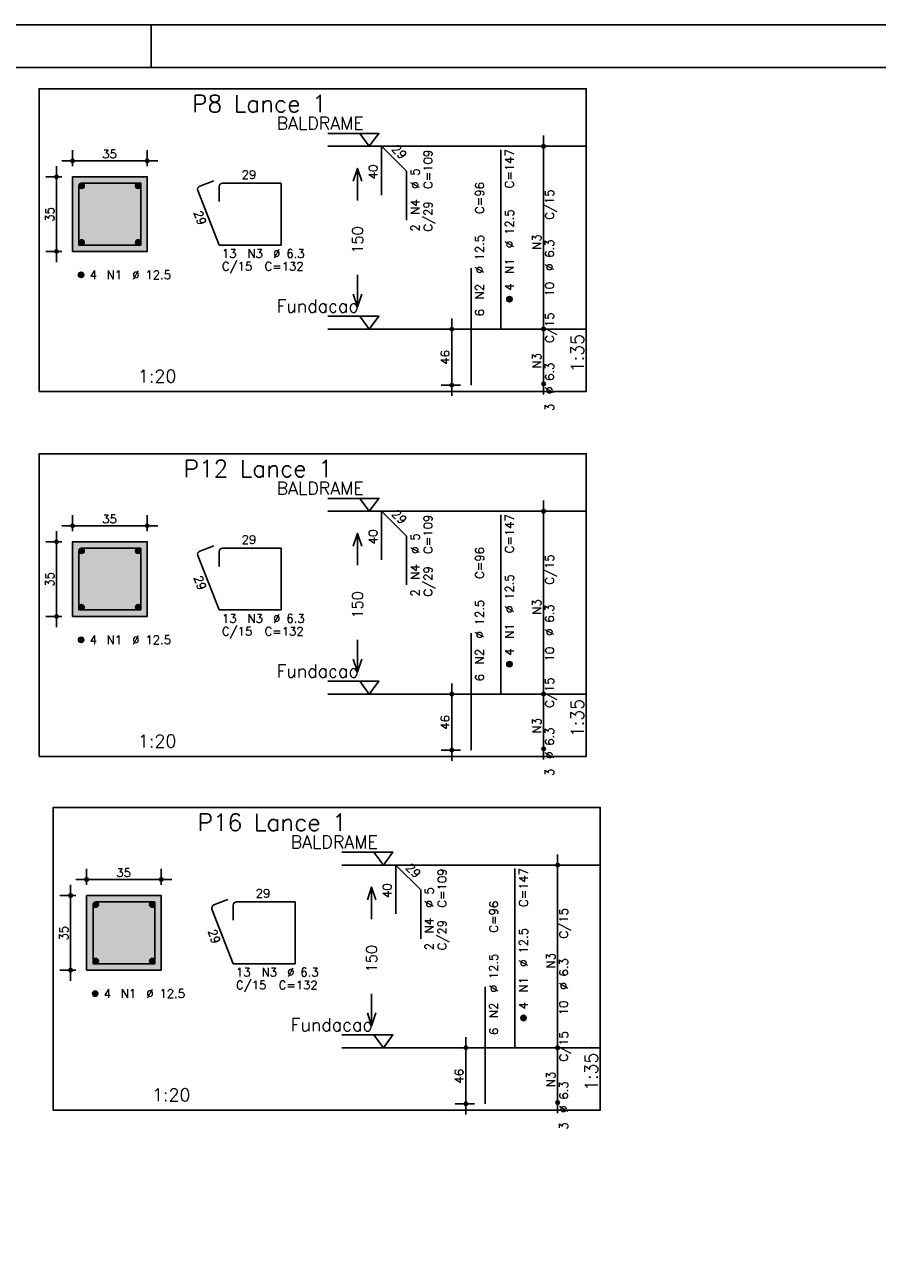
# Model space of a CAD drawing. Extents: x 0 to 84.1, y 0 to 59.4.
# Tile 7 of 8: x 44.1 to 64.1, y 30.4 to 59.4. Entities that reach past the tile are written whole.
import ezdxf

# ---------------------------------------------------------------- set-up
doc = ezdxf.new("R2010")
doc.units = 0
doc.header["$MEASUREMENT"] = 0
doc.linetypes.add('ESTILO_TQS_0002', pattern=[0.4, 0.1, -0.3])
for name, color, linetype in [('1', 1, 'CONTINUOUS'), ('2', 2, 'CONTINUOUS'), ('3', 3, 'CONTINUOUS'), ('4', 4, 'CONTINUOUS'), ('6', 6, 'CONTINUOUS'), ('7', 7, 'CONTINUOUS'), ('9', 9, 'CONTINUOUS')]:
    doc.layers.add(name, color=color, linetype=linetype)
doc.styles.get("Standard").update_dxf_attribs({"font": 'ROMANS.SHX'})

msp = doc.modelspace()

# ---------------------------------------------------------------- linework, layer by layer
at = {"layer": '1', "linetype": 'Continuous'}
for points in [[(44.475, 50.800214), (57.3, 50.800214), (57.3, 57.900214), (44.475, 57.900214), (44.475, 50.800214)], [(51.24, 56.850214), (52.44, 56.850214), (52.215, 56.550214), (51.99, 56.850214)], [(57.3, 56.550214), (51.24, 56.550214)], [(51.24, 52.5645), (52.44, 52.5645), (52.215, 52.2645), (51.99, 52.5645)], [(57.3, 52.2645), (51.24, 52.2645)], [(44.475, 42.241714), (57.3, 42.241714), (57.3, 49.341714), (44.475, 49.341714), (44.475, 42.241714)], [(51.24, 48.291714), (52.44, 48.291714), (52.215, 47.991714), (51.99, 48.291714)], [(57.3, 47.991714), (51.24, 47.991714)], [(51.24, 44.006), (52.44, 44.006), (52.215, 43.706), (51.99, 44.006)], [(57.3, 43.706), (51.24, 43.706)], [(44.80468, 33.946184), (57.62968, 33.946184), (57.62968, 41.046184), (44.80468, 41.046184), (44.80468, 33.946184)], [(51.56968, 39.996184), (52.76968, 39.996184), (52.54468, 39.696184), (52.31968, 39.996184)], [(57.62968, 39.696184), (51.56968, 39.696184)], [(51.56968, 35.71047), (52.76968, 35.71047), (52.54468, 35.41047), (52.31968, 35.71047)], [(57.62968, 35.41047), (51.56968, 35.41047)]]:
    msp.add_lwpolyline(points, dxfattribs=at)
at = {"layer": '1', "linetype": 'ESTILO_TQS_0002'}
for points in [[(45.26, 54.084857), (47.01, 54.084857), (47.01, 55.834857), (45.26, 55.834857), (45.26, 54.084857)], [(45.26, 45.526357), (47.01, 45.526357), (47.01, 47.276357), (45.26, 47.276357), (45.26, 45.526357)], [(45.58968, 37.230827), (47.33968, 37.230827), (47.33968, 38.980827), (45.58968, 38.980827), (45.58968, 37.230827)]]:
    msp.add_lwpolyline(points, dxfattribs=at)
at = {"layer": '2', "linetype": 'Continuous'}
for p, q in [((84.100006, 59.400002), (0, 59.400002)), ((47.100006, 58.400002), (47.100006, 59.400002)), ((56.3, 52.0145), (56.3, 56.800214)), ((45.26, 56.084857), (45.26, 56.459857)), ((47.01, 56.084857), (47.01, 56.459857)), ((56.3, 56.550214), (56.3, 56.550214)), ((44.885, 53.834857), (44.885, 56.084857)), ((45.01, 56.209857), (47.26, 56.209857)), ((45.01, 55.834857), (44.635, 55.834857)), ((45.26, 55.834857), (45.26, 55.834857)), ((45.26, 55.834857), (45.26, 55.834857)), ((47.01, 55.834857), (47.01, 55.834857)), ((45.01, 54.084857), (44.635, 54.084857)), ((45.26, 54.084857), (45.26, 54.084857)), ((54.15, 50.700214), (54.15, 52.5145)), ((56.3, 50.728786), (56.3, 52.5145)), ((54.35, 52.2645), (53.9, 52.2645)), ((54.6, 52.2645), (54.6, 52.2645)), ((56.3, 52.2645), (56.3, 52.2645)), ((56.3, 52.2645), (56.3, 52.2645)), ((54.35, 50.950214), (53.9, 50.950214)), ((54.6, 50.950214), (54.6, 50.950214)), ((56.3, 50.978786), (56.3, 50.978786)), ((56.3, 43.456), (56.3, 48.241714)), ((56.3, 47.991714), (56.3, 47.991714)), ((45.01, 47.651357), (47.26, 47.651357)), ((45.26, 47.526357), (45.26, 47.901357)), ((47.01, 47.526357), (47.01, 47.901357)), ((44.885, 45.276357), (44.885, 47.526357)), ((45.01, 47.276357), (44.635, 47.276357)), ((45.26, 47.276357), (45.26, 47.276357)), ((45.26, 47.276357), (45.26, 47.276357)), ((47.01, 47.276357), (47.01, 47.276357)), ((45.01, 45.526357), (44.635, 45.526357)), ((45.26, 45.526357), (45.26, 45.526357)), ((54.15, 42.141714), (54.15, 43.956)), ((56.3, 42.170286), (56.3, 43.956)), ((54.35, 43.706), (53.9, 43.706)), ((54.6, 43.706), (54.6, 43.706)), ((56.3, 43.706), (56.3, 43.706)), ((56.3, 43.706), (56.3, 43.706)), ((56.3, 42.420286), (56.3, 42.420286)), ((54.35, 42.391714), (53.9, 42.391714)), ((54.6, 42.391714), (54.6, 42.391714)), ((56.62968, 35.16047), (56.62968, 39.946184)), ((45.58968, 39.230827), (45.58968, 39.605827)), ((47.33968, 39.230827), (47.33968, 39.605827)), ((56.62968, 39.696184), (56.62968, 39.696184)), ((45.21468, 36.980827), (45.21468, 39.230827)), ((45.33968, 39.355827), (47.58968, 39.355827)), ((45.33968, 38.980827), (44.96468, 38.980827)), ((45.58968, 38.980827), (45.58968, 38.980827)), ((45.58968, 38.980827), (45.58968, 38.980827)), ((47.33968, 38.980827), (47.33968, 38.980827)), ((45.33968, 37.230827), (44.96468, 37.230827)), ((45.58968, 37.230827), (45.58968, 37.230827)), ((54.47968, 33.846184), (54.47968, 35.66047)), ((56.62968, 33.874756), (56.62968, 35.66047)), ((54.67968, 35.41047), (54.22968, 35.41047)), ((54.92968, 35.41047), (54.92968, 35.41047)), ((56.62968, 35.41047), (56.62968, 35.41047)), ((56.62968, 35.41047), (56.62968, 35.41047)), ((54.67968, 34.096184), (54.22968, 34.096184)), ((54.92968, 34.096184), (54.92968, 34.096184)), ((56.62968, 34.124756), (56.62968, 34.124756))]:
    msp.add_line(p, q, dxfattribs=at)
for points in [[(83.100006, 1), (2.5, 1), (2.5, 58.400002), (83.100006, 58.400002), (83.100006, 1)], [(45.26, 54.084857), (47.01, 54.084857), (47.01, 55.834857), (45.26, 55.834857), (45.26, 54.084857)], [(51.84, 55.732357), (51.94, 56.032357), (52.04, 55.732357)], [(51.94, 55.282357), (51.94, 56.032357)], [(51.94, 53.532357), (51.94, 52.782357)], [(51.84, 53.082357), (51.94, 52.782357), (52.04, 53.082357)], [(51.84, 47.173857), (51.94, 47.473857), (52.04, 47.173857)], [(51.94, 46.723857), (51.94, 47.473857)], [(45.26, 45.526357), (47.01, 45.526357), (47.01, 47.276357), (45.26, 47.276357), (45.26, 45.526357)], [(51.94, 44.973857), (51.94, 44.223857)], [(51.84, 44.523857), (51.94, 44.223857), (52.04, 44.523857)], [(45.58968, 37.230827), (47.33968, 37.230827), (47.33968, 38.980827), (45.58968, 38.980827), (45.58968, 37.230827)], [(52.16968, 38.878327), (52.26968, 39.178327), (52.36968, 38.878327)], [(52.26968, 38.428327), (52.26968, 39.178327)], [(52.26968, 36.678327), (52.26968, 35.928327)], [(52.16968, 36.228327), (52.26968, 35.928327), (52.36968, 36.228327)]]:
    msp.add_lwpolyline(points, dxfattribs=at)
for centre, radius in [((56.3, 56.550214), 0.041625), ((56.3, 56.550214), 0.02075), ((45.26, 56.209857), 0.04), ((45.26, 56.209857), 0.02), ((47.01, 56.209857), 0.04), ((47.01, 56.209857), 0.02), ((44.885, 55.834857), 0.04), ((44.885, 55.834857), 0.02), ((44.885, 54.084857), 0.04), ((44.885, 54.084857), 0.02), ((54.15, 52.2645), 0.04), ((54.15, 52.2645), 0.02), ((56.3, 52.2645), 0.041625), ((56.3, 52.2645), 0.041625), ((56.3, 52.2645), 0.02075), ((56.3, 52.2645), 0.02075), ((54.15, 50.950214), 0.04), ((54.15, 50.950214), 0.02), ((56.3, 50.978786), 0.041625), ((56.3, 50.978786), 0.02075), ((56.3, 47.991714), 0.041625), ((56.3, 47.991714), 0.02075), ((45.26, 47.651357), 0.04), ((45.26, 47.651357), 0.02), ((47.01, 47.651357), 0.04), ((47.01, 47.651357), 0.02), ((44.885, 47.276357), 0.04), ((44.885, 47.276357), 0.02), ((44.885, 45.526357), 0.04), ((44.885, 45.526357), 0.02), ((54.15, 43.706), 0.04), ((54.15, 43.706), 0.02), ((56.3, 43.706), 0.041625), ((56.3, 43.706), 0.041625), ((56.3, 43.706), 0.02075), ((56.3, 43.706), 0.02075), ((54.15, 42.391714), 0.04), ((54.15, 42.391714), 0.02), ((56.3, 42.420286), 0.041625), ((56.3, 42.420286), 0.02075), ((56.62968, 39.696184), 0.041625), ((56.62968, 39.696184), 0.02075), ((45.58968, 39.355827), 0.04), ((45.58968, 39.355827), 0.02), ((47.33968, 39.355827), 0.04), ((47.33968, 39.355827), 0.02), ((45.21468, 38.980827), 0.04), ((45.21468, 38.980827), 0.02), ((45.21468, 37.230827), 0.04), ((45.21468, 37.230827), 0.02), ((54.47968, 35.41047), 0.04), ((56.62968, 35.41047), 0.041625), ((56.62968, 35.41047), 0.041625), ((54.47968, 35.41047), 0.02), ((56.62968, 35.41047), 0.02075), ((56.62968, 35.41047), 0.02075), ((54.47968, 34.096184), 0.04), ((54.47968, 34.096184), 0.02), ((56.62968, 34.124756), 0.041625), ((56.62968, 34.124756), 0.02075)]:
    msp.add_circle(centre, radius, dxfattribs=at)
at = {"layer": '3', "linetype": 'Continuous'}
for p, q in [((45.410656, 55.613546), (45.48131, 55.6842)), ((45.410665, 55.631232), (45.463681, 55.684249)), ((45.414331, 55.599544), (45.495338, 55.68055)), ((45.420382, 55.587916), (45.506971, 55.674506)), ((45.428328, 55.578186), (45.516708, 55.666565)), ((45.438062, 55.570241), (45.524659, 55.656839)), ((45.449698, 55.5642), (45.530658, 55.64516)), ((45.463673, 55.560497), (45.534393, 55.631217)), ((45.481378, 55.560524), (45.534397, 55.613544)), ((46.735656, 55.613546), (46.80631, 55.6842)), ((46.735665, 55.631232), (46.788681, 55.684249)), ((46.739331, 55.599544), (46.820338, 55.68055)), ((46.745382, 55.587916), (46.831971, 55.674506)), ((46.753328, 55.578186), (46.841708, 55.666565)), ((46.763062, 55.570241), (46.849659, 55.656839)), ((46.774698, 55.5642), (46.855658, 55.64516)), ((46.788673, 55.560497), (46.859393, 55.631217)), ((46.806378, 55.560524), (46.859397, 55.613544)), ((45.410656, 54.288546), (45.48131, 54.3592)), ((45.410665, 54.306232), (45.463681, 54.359249)), ((45.414331, 54.274544), (45.495338, 54.35555)), ((45.420382, 54.262916), (45.506971, 54.349506)), ((45.428328, 54.253186), (45.516708, 54.341565)), ((45.438062, 54.245241), (45.524659, 54.331839)), ((45.449698, 54.2392), (45.530658, 54.32016)), ((46.735656, 54.288546), (46.80631, 54.3592)), ((46.735665, 54.306232), (46.788681, 54.359249)), ((46.739331, 54.274544), (46.820338, 54.35555)), ((46.745382, 54.262916), (46.831971, 54.349506)), ((46.753328, 54.253186), (46.841708, 54.341565)), ((46.763062, 54.245241), (46.849659, 54.331839)), ((46.774698, 54.2392), (46.855658, 54.32016)), ((45.463673, 54.235497), (45.534393, 54.306217)), ((45.481378, 54.235524), (45.534397, 54.288544)), ((46.788673, 54.235497), (46.859393, 54.306217)), ((46.806378, 54.235524), (46.859397, 54.288544)), ((45.398156, 53.526046), (45.46881, 53.5967)), ((45.398165, 53.543732), (45.451181, 53.596749)), ((45.401831, 53.512044), (45.482838, 53.59305)), ((45.407882, 53.500416), (45.494471, 53.587006)), ((45.415828, 53.490686), (45.504208, 53.579065)), ((45.425562, 53.482741), (45.512159, 53.569339)), ((45.437198, 53.4767), (45.518158, 53.55766)), ((45.451173, 53.472997), (45.521893, 53.543717)), ((45.468878, 53.473024), (45.521897, 53.526044)), ((55.438156, 52.955689), (55.50881, 53.026343)), ((55.438165, 52.973375), (55.491181, 53.026392)), ((55.441831, 52.941687), (55.522838, 53.022693)), ((55.447882, 52.930059), (55.534471, 53.016649)), ((55.455828, 52.920328), (55.544208, 53.008708)), ((55.465562, 52.912384), (55.552159, 52.998982)), ((55.477198, 52.906343), (55.558158, 52.987303)), ((55.491173, 52.90264), (55.561893, 52.97336)), ((55.508878, 52.902667), (55.561897, 52.955687)), ((45.410656, 47.055046), (45.48131, 47.1257)), ((45.410665, 47.072732), (45.463681, 47.125749)), ((45.414331, 47.041044), (45.495338, 47.12205)), ((45.420382, 47.029416), (45.506971, 47.116006)), ((45.428328, 47.019686), (45.516708, 47.108065)), ((45.438062, 47.011741), (45.524659, 47.098339)), ((45.449698, 47.0057), (45.530658, 47.08666)), ((45.463673, 47.001997), (45.534393, 47.072717)), ((45.481378, 47.002024), (45.534397, 47.055044)), ((46.735656, 47.055046), (46.80631, 47.1257)), ((46.735665, 47.072732), (46.788681, 47.125749)), ((46.739331, 47.041044), (46.820338, 47.12205)), ((46.745382, 47.029416), (46.831971, 47.116006)), ((46.753328, 47.019686), (46.841708, 47.108065)), ((46.763062, 47.011741), (46.849659, 47.098339)), ((46.774698, 47.0057), (46.855658, 47.08666)), ((46.788673, 47.001997), (46.859393, 47.072717)), ((46.806378, 47.002024), (46.859397, 47.055044)), ((45.410656, 45.730046), (45.48131, 45.8007)), ((45.410665, 45.747732), (45.463681, 45.800749)), ((45.414331, 45.716044), (45.495338, 45.79705)), ((45.420382, 45.704416), (45.506971, 45.791006)), ((45.428328, 45.694686), (45.516708, 45.783065)), ((45.438062, 45.686741), (45.524659, 45.773339)), ((45.449698, 45.6807), (45.530658, 45.76166)), ((45.463673, 45.676997), (45.534393, 45.747717)), ((45.481378, 45.677024), (45.534397, 45.730044)), ((46.735656, 45.730046), (46.80631, 45.8007)), ((46.735665, 45.747732), (46.788681, 45.800749)), ((46.739331, 45.716044), (46.820338, 45.79705)), ((46.745382, 45.704416), (46.831971, 45.791006)), ((46.753328, 45.694686), (46.841708, 45.783065)), ((46.763062, 45.686741), (46.849659, 45.773339)), ((46.774698, 45.6807), (46.855658, 45.76166)), ((46.788673, 45.676997), (46.859393, 45.747717)), ((46.806378, 45.677024), (46.859397, 45.730044)), ((45.398156, 44.967546), (45.46881, 45.0382)), ((45.398165, 44.985232), (45.451181, 45.038249)), ((45.401831, 44.953544), (45.482838, 45.03455)), ((45.407882, 44.941916), (45.494471, 45.028506)), ((45.415828, 44.932186), (45.504208, 45.020565)), ((45.425562, 44.924241), (45.512159, 45.010839)), ((45.437198, 44.9182), (45.518158, 44.99916)), ((45.451173, 44.914497), (45.521893, 44.985217)), ((45.468878, 44.914524), (45.521897, 44.967544)), ((55.438156, 44.397189), (55.50881, 44.467843)), ((55.438165, 44.414875), (55.491181, 44.467892)), ((55.441831, 44.383187), (55.522838, 44.464193)), ((55.447882, 44.371559), (55.534471, 44.458149)), ((55.455828, 44.361828), (55.544208, 44.450208)), ((55.465562, 44.353884), (55.552159, 44.440482)), ((55.477198, 44.347843), (55.558158, 44.428803)), ((55.491173, 44.34414), (55.561893, 44.41486)), ((55.508878, 44.344167), (55.561897, 44.397187)), ((45.740336, 38.759516), (45.81099, 38.83017)), ((45.740345, 38.777202), (45.793361, 38.830219)), ((45.744011, 38.745514), (45.825018, 38.82652)), ((45.750062, 38.733886), (45.836651, 38.820476)), ((45.758008, 38.724156), (45.846388, 38.812535)), ((45.767742, 38.716211), (45.854339, 38.802809)), ((45.779378, 38.71017), (45.860338, 38.79113)), ((45.793353, 38.706467), (45.864073, 38.777187)), ((45.811058, 38.706494), (45.864077, 38.759514)), ((47.065336, 38.759516), (47.13599, 38.83017)), ((47.065345, 38.777202), (47.118361, 38.830219)), ((47.069011, 38.745514), (47.150018, 38.82652)), ((47.075062, 38.733886), (47.161651, 38.820476)), ((47.083008, 38.724156), (47.171388, 38.812535)), ((47.092742, 38.716211), (47.179339, 38.802809)), ((47.104378, 38.71017), (47.185338, 38.79113)), ((47.118353, 38.706467), (47.189073, 38.777187)), ((47.136058, 38.706494), (47.189077, 38.759514)), ((45.740336, 37.434516), (45.81099, 37.50517)), ((45.740345, 37.452202), (45.793361, 37.505219)), ((45.744011, 37.420514), (45.825018, 37.50152)), ((45.750062, 37.408886), (45.836651, 37.495476)), ((45.758008, 37.399156), (45.846388, 37.487535)), ((45.767742, 37.391211), (45.854339, 37.477809)), ((45.779378, 37.38517), (45.860338, 37.46613)), ((47.065336, 37.434516), (47.13599, 37.50517)), ((47.065345, 37.452202), (47.118361, 37.505219)), ((47.069011, 37.420514), (47.150018, 37.50152)), ((47.075062, 37.408886), (47.161651, 37.495476)), ((47.083008, 37.399156), (47.171388, 37.487535)), ((47.092742, 37.391211), (47.179339, 37.477809)), ((47.104378, 37.38517), (47.185338, 37.46613)), ((45.793353, 37.381467), (45.864073, 37.452187)), ((45.811058, 37.381494), (45.864077, 37.434514)), ((47.118353, 37.381467), (47.189073, 37.452187)), ((47.136058, 37.381494), (47.189077, 37.434514)), ((45.727836, 36.672016), (45.79849, 36.74267)), ((45.727845, 36.689702), (45.780861, 36.742719)), ((45.731511, 36.658014), (45.812518, 36.73902)), ((45.737562, 36.646386), (45.824151, 36.732976)), ((45.745508, 36.636656), (45.833888, 36.725035)), ((45.755242, 36.628711), (45.841839, 36.715309)), ((45.766878, 36.62267), (45.847838, 36.70363)), ((45.780853, 36.618967), (45.851573, 36.689687)), ((45.798558, 36.618994), (45.851577, 36.672014)), ((55.767836, 36.101659), (55.83849, 36.172313)), ((55.767845, 36.119345), (55.820861, 36.172362)), ((55.771511, 36.087657), (55.852518, 36.168663)), ((55.777562, 36.076029), (55.864151, 36.162619)), ((55.785508, 36.066298), (55.873888, 36.154678)), ((55.795242, 36.058354), (55.881839, 36.144952)), ((55.806878, 36.052313), (55.887838, 36.133273)), ((55.820853, 36.04861), (55.891573, 36.11933)), ((55.838558, 36.048637), (55.891577, 36.101657))]:
    msp.add_line(p, q, dxfattribs=at)
for centre in [(45.4725, 55.622357), (46.7975, 55.622357), (45.4725, 54.297357), (46.7975, 54.297357), (45.46, 53.534857), (55.5, 52.9645), (45.4725, 47.063857), (46.7975, 47.063857), (45.4725, 45.738857), (46.7975, 45.738857), (45.46, 44.976357), (55.5, 44.406), (45.80218, 38.768327), (47.12718, 38.768327), (45.80218, 37.443327), (47.12718, 37.443327), (45.78968, 36.680827), (55.82968, 36.11047)]:
    msp.add_circle(centre, 0.0625, dxfattribs=at)
at = {"layer": '4', "linetype": 'Continuous'}
for p, q in [((45.40975, 55.606357), (45.40975, 54.234607)), ((45.40975, 55.606357), (45.40975, 55.256357)), ((45.8385, 55.685107), (45.4885, 55.685107)), ((46.86025, 55.685107), (45.4885, 55.685107)), ((46.86025, 54.234607), (46.86025, 55.685107)), ((45.40975, 54.234607), (46.86025, 54.234607)), ((45.8385, 47.126607), (45.4885, 47.126607)), ((46.86025, 47.126607), (45.4885, 47.126607)), ((46.86025, 45.676107), (46.86025, 47.126607)), ((45.40975, 47.047857), (45.40975, 45.676107)), ((45.40975, 47.047857), (45.40975, 46.697857)), ((45.40975, 45.676107), (46.86025, 45.676107)), ((45.73943, 38.752327), (45.73943, 37.380577)), ((45.73943, 38.752327), (45.73943, 38.402327)), ((46.16818, 38.831077), (45.81818, 38.831077)), ((47.18993, 38.831077), (45.81818, 38.831077)), ((47.18993, 37.380577), (47.18993, 38.831077)), ((45.73943, 37.380577), (47.18993, 37.380577))]:
    msp.add_line(p, q, dxfattribs=at)
for centre in [(45.4885, 55.606357), (45.4885, 55.606357), (45.4885, 47.047857), (45.4885, 47.047857), (45.81818, 38.752327), (45.81818, 38.752327)]:
    msp.add_arc(centre, 0.07875, 90, 180, dxfattribs=at)
at = {"layer": '6', "linetype": 'Continuous'}
for p, q in [((52.504117, 55.407357), (52.504117, 56.550214)), ((52.504117, 56.550214), (53.090006, 55.964326)), ((55.3, 52.2645), (55.3, 56.4645)), ((53.090006, 55.964326), (53.090006, 54.821469)), ((48.19725, 55.511987), (48.69725, 54.234607)), ((48.5678, 55.741597), (48.241878, 55.614023)), ((48.69725, 55.606357), (48.69725, 55.256357)), ((50.14775, 55.685107), (48.776, 55.685107)), ((50.14775, 54.234607), (50.14775, 55.685107)), ((48.69725, 54.234607), (50.14775, 54.234607)), ((54.6, 50.950214), (54.6, 53.693071)), ((52.504117, 46.848857), (52.504117, 47.991714)), ((52.504117, 47.991714), (53.090006, 47.405826)), ((55.3, 43.706), (55.3, 47.906)), ((53.090006, 47.405826), (53.090006, 46.262969)), ((48.5678, 47.183097), (48.241878, 47.055523)), ((50.14775, 47.126607), (48.776, 47.126607)), ((50.14775, 45.676107), (50.14775, 47.126607)), ((48.19725, 46.953487), (48.69725, 45.676107)), ((48.69725, 47.047857), (48.69725, 46.697857)), ((48.69725, 45.676107), (50.14775, 45.676107)), ((54.6, 42.391714), (54.6, 45.134571)), ((52.833797, 38.553327), (52.833797, 39.696184)), ((52.833797, 39.696184), (53.419686, 39.110296)), ((55.62968, 35.41047), (55.62968, 39.61047)), ((53.419686, 39.110296), (53.419686, 37.967439)), ((48.52693, 38.657957), (49.02693, 37.380577)), ((48.89748, 38.887567), (48.571558, 38.759993)), ((49.02693, 38.752327), (49.02693, 38.402327)), ((50.47743, 38.831077), (49.10568, 38.831077)), ((50.47743, 37.380577), (50.47743, 38.831077)), ((49.02693, 37.380577), (50.47743, 37.380577)), ((54.92968, 34.096184), (54.92968, 36.839041))]:
    msp.add_line(p, q, dxfattribs=at)
for centre, start, end in [((48.270582, 55.540691), 111.376686, 201.376686), ((48.776, 55.606357), 90, 180), ((48.270582, 46.982191), 111.376686, 201.376686), ((48.776, 47.047857), 90, 180), ((48.600262, 38.686661), 111.376686, 201.376686), ((49.10568, 38.752327), 90, 180)]:
    msp.add_arc(centre, 0.07875, start, end, dxfattribs=at)
at = {"layer": '9', "linetype": 'Continuous'}
for points in [[(45.26, 54.084857), (47.01, 54.084857), (47.01, 55.834857)], [(45.26, 54.084857), (47.01, 55.834857), (45.26, 55.834857)], [(45.26, 54.084857), (45.26, 55.834857), (45.26, 54.084857)], [(45.26, 45.526357), (47.01, 45.526357), (47.01, 47.276357)], [(45.26, 45.526357), (47.01, 47.276357), (45.26, 47.276357)], [(45.26, 45.526357), (45.26, 47.276357), (45.26, 45.526357)], [(45.58968, 37.230827), (47.33968, 37.230827), (47.33968, 38.980827)], [(45.58968, 37.230827), (47.33968, 38.980827), (45.58968, 38.980827)], [(45.58968, 37.230827), (45.58968, 38.980827), (45.58968, 37.230827)]]:
    msp.add_solid(points, dxfattribs=at)

# ---------------------------------------------------------------- texts
at = {"layer": '1', "linetype": 'Continuous'}
for s, p in [('BALDRAME', (50.04, 56.940214)), ('Fundacao', (50.04, 52.6545)), ('BALDRAME', (50.04, 48.381714)), ('Fundacao', (50.04, 44.096)), ('BALDRAME', (50.36968, 40.086184)), ('Fundacao', (50.36968, 35.80047))]:
    msp.add_text(s, height=0.3, dxfattribs=at).set_placement(p)
at = {"layer": '2', "linetype": 'Continuous'}
for s, height, p in [('35', 0.2, (45.955, 56.269857)), ('1', 0.01, (57.09, 56.550214)), ('29', 0.2, (49.2225, 55.785107)), ('13', 0.2, (48.76, 53.934857)), ('N3', 0.2, (49.36, 53.934857)), ('%%c 6.3', 0.2, (49.96, 53.934857)), ('C/15', 0.2, (48.76, 53.634857)), ('C=132', 0.2, (49.76, 53.634857)), ('4', 0.2, (45.66, 53.434857)), ('N1', 0.2, (46.06, 53.434857)), ('%%c 12.5', 0.2, (46.66, 53.434857)), ('0', 0.01, (57.09, 52.2645)), ('1:20', 0.3, (46.7925, 51.010214)), ('1', 0.01, (57.09, 47.991714)), ('35', 0.2, (45.955, 47.711357)), ('29', 0.2, (49.2225, 47.226607)), ('13', 0.2, (48.76, 45.376357)), ('N3', 0.2, (49.36, 45.376357)), ('%%c 6.3', 0.2, (49.96, 45.376357)), ('4', 0.2, (45.66, 44.876357)), ('N1', 0.2, (46.06, 44.876357)), ('%%c 12.5', 0.2, (46.66, 44.876357)), ('C/15', 0.2, (48.76, 45.076357)), ('C=132', 0.2, (49.76, 45.076357)), ('0', 0.01, (57.09, 43.706)), ('1:20', 0.3, (46.7925, 42.451714)), ('35', 0.2, (46.28468, 39.415827)), ('1', 0.01, (57.41968, 39.696184)), ('29', 0.2, (49.55218, 38.931077)), ('13', 0.2, (49.08968, 37.080827)), ('N3', 0.2, (49.68968, 37.080827)), ('%%c 6.3', 0.2, (50.28968, 37.080827)), ('C/15', 0.2, (49.08968, 36.780827)), ('C=132', 0.2, (50.08968, 36.780827)), ('4', 0.2, (45.98968, 36.580827)), ('N1', 0.2, (46.38968, 36.580827)), ('%%c 12.5', 0.2, (46.98968, 36.580827)), ('0', 0.01, (57.41968, 35.41047)), ('1:20', 0.3, (47.12218, 34.156184))]:
    msp.add_text(s, height=height, dxfattribs=at).set_placement(p)
for s, height, rotation, p in [('29', 0.2, 315, (52.726351, 56.469402)), ('40', 0.2, 90, (52.404117, 55.778786)), ('C=109', 0.2, 90, (53.69, 55.550214)), ('C=147', 0.2, 90, (55.6, 55.5645)), ('%%c 5', 0.2, 90, (53.39, 55.550214)), ('C=96', 0.2, 90, (54.9, 54.9645)), ('N4', 0.2, 90, (53.39, 54.950214)), ('C/15', 0.2, 90, (56.54, 54.827357)), ('35', 0.2, 90, (44.825, 54.779857)), ('29', 0.2, 290.164016, (48.096695, 54.999736)), ('C/29', 0.2, 90, (53.69, 54.550214)), ('%%c 12.5', 0.2, 90, (55.6, 54.1645)), ('2', 0.2, 90, (53.39, 54.550214)), ('150', 0.25, 90, (52.065, 54.032357)), ('%%c 12.5', 0.2, 90, (54.9, 53.5645)), ('N3', 0.2, 90, (56.24, 54.127357)), ('%%c 6.3', 0.2, 90, (56.54, 53.627357)), ('N1', 0.2, 90, (55.6, 53.5645)), ('N2', 0.2, 90, (54.9, 52.9645)), ('4', 0.2, 90, (55.6, 53.1645)), ('10', 0.2, 90, (56.54, 53.027357)), ('6', 0.2, 90, (54.9, 52.5645)), ('C/15', 0.2, 90, (56.54, 51.941643)), ('1:35', 0.3, 90, (57.24, 51.250214)), ('46', 0.2, 90, (54.09, 51.427357)), ('N3', 0.2, 90, (56.24, 51.341643)), ('%%c 6.3', 0.2, 90, (56.54, 50.741643)), ('3', 0.2, 90, (56.54, 50.341643)), ('29', 0.2, 315, (52.726351, 47.910902)), ('C=109', 0.2, 90, (53.69, 46.991714)), ('C=147', 0.2, 90, (55.6, 47.006)), ('40', 0.2, 90, (52.404117, 47.220286)), ('%%c 5', 0.2, 90, (53.39, 46.991714)), ('C=96', 0.2, 90, (54.9, 46.406)), ('C/15', 0.2, 90, (56.54, 46.268857)), ('35', 0.2, 90, (44.825, 46.221357)), ('29', 0.2, 290.164016, (48.096695, 46.441236)), ('N4', 0.2, 90, (53.39, 46.391714)), ('C/29', 0.2, 90, (53.69, 45.991714)), ('%%c 12.5', 0.2, 90, (55.6, 45.606)), ('150', 0.25, 90, (52.065, 45.473857)), ('2', 0.2, 90, (53.39, 45.991714)), ('N3', 0.2, 90, (56.24, 45.568857)), ('%%c 12.5', 0.2, 90, (54.9, 45.006)), ('%%c 6.3', 0.2, 90, (56.54, 45.068857)), ('N1', 0.2, 90, (55.6, 45.006)), ('N2', 0.2, 90, (54.9, 44.406)), ('4', 0.2, 90, (55.6, 44.606)), ('10', 0.2, 90, (56.54, 44.468857)), ('6', 0.2, 90, (54.9, 44.006)), ('C/15', 0.2, 90, (56.54, 43.383143)), ('1:35', 0.3, 90, (57.24, 42.691714)), ('46', 0.2, 90, (54.09, 42.868857)), ('N3', 0.2, 90, (56.24, 42.783143)), ('%%c 6.3', 0.2, 90, (56.54, 42.183143)), ('3', 0.2, 90, (56.54, 41.783143)), ('29', 0.2, 315, (53.056031, 39.615372)), ('40', 0.2, 90, (52.733797, 38.924756)), ('C=109', 0.2, 90, (54.01968, 38.696184)), ('C=147', 0.2, 90, (55.92968, 38.71047)), ('%%c 5', 0.2, 90, (53.71968, 38.696184)), ('C=96', 0.2, 90, (55.22968, 38.11047)), ('N4', 0.2, 90, (53.71968, 38.096184)), ('C/15', 0.2, 90, (56.86968, 37.973327)), ('35', 0.2, 90, (45.15468, 37.925827)), ('29', 0.2, 290.164016, (48.426375, 38.145706)), ('C/29', 0.2, 90, (54.01968, 37.696184)), ('%%c 12.5', 0.2, 90, (55.92968, 37.31047)), ('2', 0.2, 90, (53.71968, 37.696184)), ('150', 0.25, 90, (52.39468, 37.178327)), ('%%c 12.5', 0.2, 90, (55.22968, 36.71047)), ('N3', 0.2, 90, (56.56968, 37.273327)), ('%%c 6.3', 0.2, 90, (56.86968, 36.773327)), ('N1', 0.2, 90, (55.92968, 36.71047)), ('N2', 0.2, 90, (55.22968, 36.11047)), ('4', 0.2, 90, (55.92968, 36.31047)), ('10', 0.2, 90, (56.86968, 36.173327)), ('6', 0.2, 90, (55.22968, 35.71047)), ('C/15', 0.2, 90, (56.86968, 35.087613)), ('1:35', 0.3, 90, (57.56968, 34.396184)), ('46', 0.2, 90, (54.41968, 34.573327)), ('N3', 0.2, 90, (56.56968, 34.487613)), ('%%c 6.3', 0.2, 90, (56.86968, 33.887613)), ('3', 0.2, 90, (56.86968, 33.487613))]:
    msp.add_text(s, height=height, rotation=rotation, dxfattribs=at).set_placement(p)
at = {"layer": '7', "linetype": 'Continuous'}
for s, p in [('P8 Lance 1', (48.0625, 57.350214)), ('P12 Lance 1', (47.8625, 48.791714)), ('P16 Lance 1', (48.19218, 40.496184))]:
    msp.add_text(s, height=0.4, dxfattribs=at).set_placement(p)

doc.saveas('drawing.dxf')
